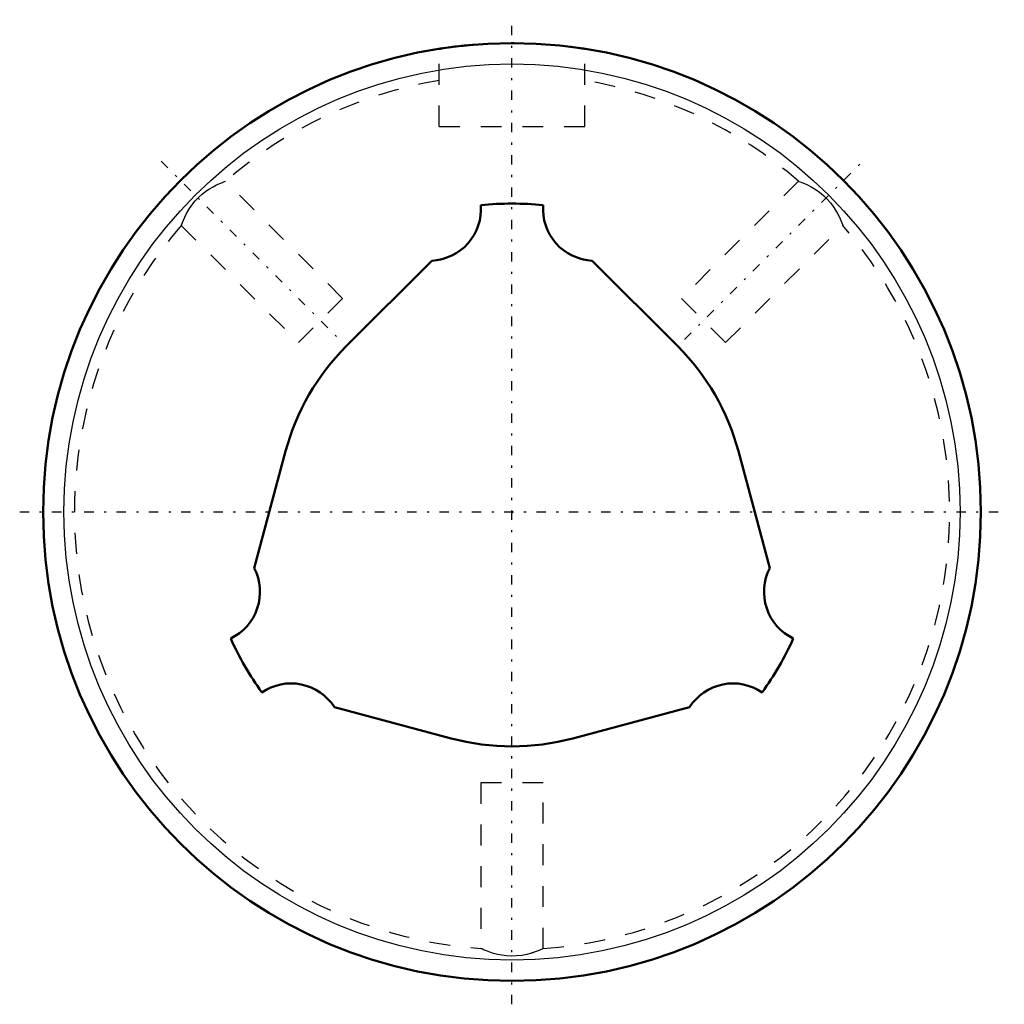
# Model space of a CAD drawing. Header units: millimetres. Extents: x -23.6 to 23.6, y -23.6 to 23.6.
import ezdxf

# ---------------------------------------------------------------- set-up
doc = ezdxf.new("R2010")
doc.units = ezdxf.units.MM
doc.linetypes.add('Center', pattern=[1.5, 0.45, -0.5, 0.05, -0.5])
doc.linetypes.add('Dashed', pattern=[2, 1, -1])
for name, color, linetype, lineweight in [('2d ConnectionPoints', 7, 'Continuous', 50), ('AM_0', 7, 'Continuous', 50), ('AM_4', 3, 'Continuous', 25), ('AM_7', 7, 'Center', 25), ('AM_9', 6, 'Dashed', 25)]:
    doc.layers.add(name, color=color, linetype=linetype, lineweight=lineweight)

# ---------------------------------------------------------------- blocks, each defined once
blk = doc.blocks.new('1_LBS301280_Spline_Shaft_0_in_LBS30_280L_701050__2')
at = {"layer": 'AM_0'}
for p, q in [((-3.849, 12.061), (-7.955, 7.955)), ((7.955, 7.955), (3.849, 12.061)), ((-10.867, 2.912), (-12.37, -2.698)), ((12.37, -2.698), (10.867, 2.912)), ((-8.521, -9.364), (-2.912, -10.867)), ((2.912, -10.867), (8.521, -9.364))]:
    blk.add_line(p, q, dxfattribs=at)
for centre, radius, start, end in [((-3.967, 14.538), 2.48, 272.7427, 4.2998), ((0, 0), 14.8, 84.2053, 95.7947), ((3.967, 14.538), 2.48, 175.7002, 267.2573), ((0, 0), 11.25, 135, 165), ((0, 0), 11.25, 15, 45), ((-14.574, -3.833), 2.48, 295.7002, 27.2573), ((14.574, -3.833), 2.48, 152.7427, 244.2998), ((0, 0), 14.8, 204.2053, 215.7947), ((0, 0), 14.8, 324.2053, 335.7947), ((-10.607, -10.705), 2.48, 32.7427, 124.2998), ((10.607, -10.705), 2.48, 55.7002, 147.2573), ((0, 0), 11.25, 255, 285)]:
    blk.add_arc(centre, radius, start, end, dxfattribs=at)
blk = doc.blocks.new('2_LBS30_Nut_0_in_LBS30_280L_701050__2')
at = {"layer": 'AM_0'}
blk.add_line((-0.041, 22.5), (0.104, 22.5), dxfattribs=at)
for points in [[(-3.5, 22.226), (-3.451, 22.234), (-3.305, 22.256), (-3.068, 22.29), (-2.745, 22.332), (-2.342, 22.378), (-1.874, 22.422), (-1.817, 22.427)], [(2.774, 22.328), (2.839, 22.32), (3.143, 22.279), (3.357, 22.248), (3.476, 22.23), (3.5, 22.226)]]:
    blk.add_lwpolyline(points, dxfattribs=at)
blk.add_circle((0, 0), 22.5, dxfattribs=at)
at = {"layer": 'AM_4'}
blk.add_circle((0, 0), 21.5, dxfattribs=at)
at = {"layer": 'AM_7'}
for p, q in [((0, -23.625), (0, 23.625)), ((-16.829, 16.829), (-8.273, 8.273)), ((8.273, 8.273), (16.829, 16.829)), ((-23.625, 0), (23.625, 0))]:
    blk.add_line(p, q, dxfattribs=at)
at = {"layer": 'AM_9'}
for p, q in [((-3.5, 18.5), (-3.5, 22.226)), ((3.5, 18.5), (3.5, 22.226)), ((-3.5, 18.5), (3.5, 18.5)), ((-8.132, 10.253), (-13.752, 15.873)), ((13.751, 15.872), (8.132, 10.253)), ((-15.873, 13.751), (-10.253, 8.132)), ((-15.857, 13.791), (-15.868, 13.763)), ((10.253, 8.132), (15.874, 13.752)), ((15.869, 13.759), (15.863, 13.775)), ((-8.132, 10.253), (-10.253, 8.132)), ((10.253, 8.132), (8.132, 10.253)), ((1.5, -13), (-1.5, -13)), ((-1.5, -13), (-1.5, -20.948)), ((1.5, -20.948), (1.5, -13)), ((0.935, -21.168), (0.953, -21.162)), ((0.953, -21.162), (1.038, -21.134))]:
    blk.add_line(p, q, dxfattribs=at)
for points in [[(-15.872, 13.751), (-15.867, 13.764), (-15.849, 13.813), (-15.817, 13.897), (-15.77, 14.011), (-15.706, 14.153), (-15.618, 14.326), (-15.506, 14.52), (-15.371, 14.72), (-15.207, 14.925), (-15.044, 15.097), (-14.863, 15.26), (-14.691, 15.391), (-14.516, 15.509), (-14.34, 15.611), (-14.173, 15.696), (-14.017, 15.767), (-13.888, 15.82), (-13.801, 15.853), (-13.756, 15.87), (-13.751, 15.872)], [(13.751, 15.872), (13.751, 15.872), (13.769, 15.865), (13.825, 15.845), (13.912, 15.811), (14.029, 15.762), (14.179, 15.693), (14.353, 15.604), (14.548, 15.488), (14.756, 15.344), (14.945, 15.189), (15.129, 15.01), (15.277, 14.842), (15.411, 14.664), (15.525, 14.489), (15.623, 14.317), (15.709, 14.147), (15.776, 13.996), (15.826, 13.874), (15.858, 13.79), (15.871, 13.754), (15.872, 13.751)], [(1.5, -20.946), (1.488, -20.952), (1.442, -20.973), (1.362, -21.009), (1.249, -21.056), (1.105, -21.111), (0.922, -21.171), (0.707, -21.229), (0.471, -21.276), (0.21, -21.306), (-0.027, -21.313), (-0.271, -21.301), (-0.486, -21.273), (-0.693, -21.233), (-0.89, -21.181), (-1.07, -21.123), (-1.231, -21.063), (-1.361, -21.009), (-1.448, -20.97), (-1.494, -20.949), (-1.5, -20.946)]]:
    blk.add_lwpolyline(points, dxfattribs=at)
for start, end in [(99.5912, 130.9171), (49.0959, 80.4077), (139.089, 265.9163), (274.086, 40.9181)]:
    blk.add_arc((0, 0), 21, start, end, dxfattribs=at)

msp = doc.modelspace()

# ---------------------------------------------------------------- linework, layer by layer
at = {"layer": '2d ConnectionPoints'}
msp.add_point((0, 0), dxfattribs=at)
msp.add_point((0, 0), dxfattribs=at)
msp.add_point((0, 0), dxfattribs=at)

# ---------------------------------------------------------------- block references
for name in ['2_LBS30_Nut_0_in_LBS30_280L_701050__2', '1_LBS301280_Spline_Shaft_0_in_LBS30_280L_701050__2']:
    msp.add_blockref(name, (0, 0))

doc.saveas('drawing.dxf')
